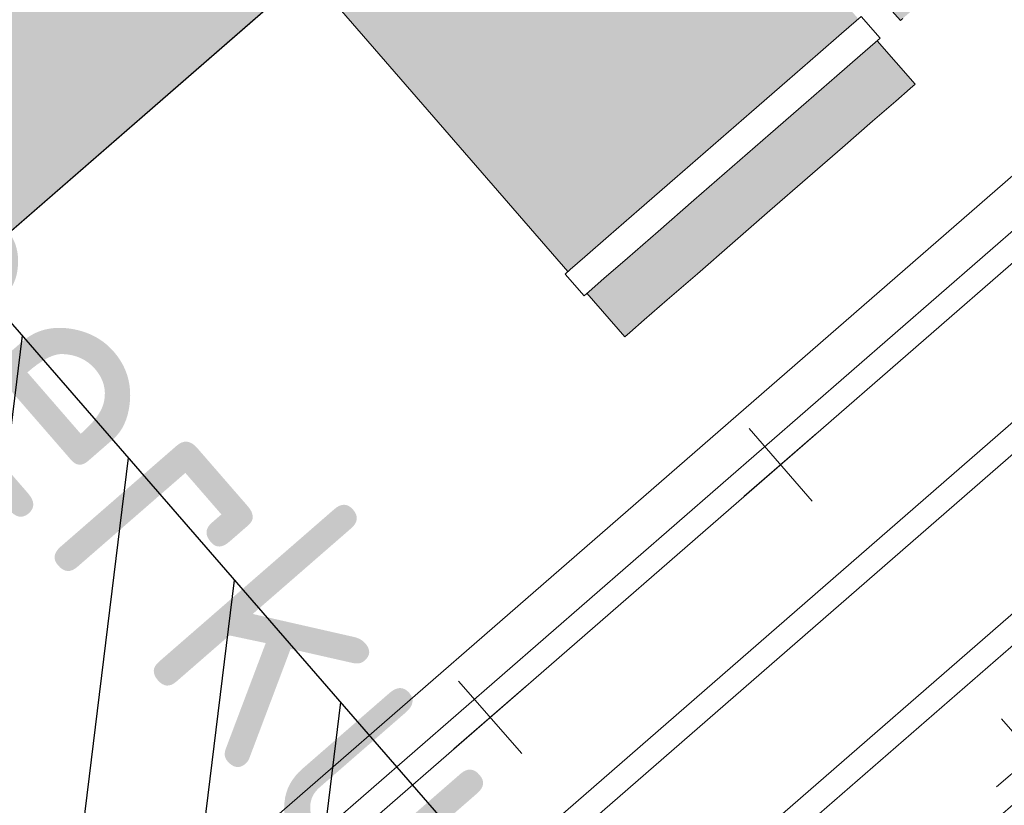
# Model space of a CAD drawing. Header units: millimetres. Extents: x 102382 to 164490, y 45733 to 103316.
# Tile 168 of 183: x 147185 to 147696, y 74847 to 75255. Entities that reach past the tile are written whole.
import ezdxf

# ---------------------------------------------------------------- set-up
doc = ezdxf.new("R2010")
doc.units = ezdxf.units.MM
doc.layers.get('0').update_dxf_attribs({"true_color": 0x000000})
doc.layers.add('_SA-KUJA', color=1, linetype='Continuous', true_color=0xff0000)
doc.layers.add('_SA-KUJA_hatch', color=7, linetype='Continuous', true_color=0xffd9d9)
for name, color, linetype, lineweight, true_color in [('_SA-LAGI', 7, 'Continuous', 9, 0x5b5b5b), ('_SA-LAGI_hatch', 7, 'Continuous', 5, 0x787878), ('_SA-PORAND', 7, 'Continuous', 9, 0x5b5b5b), ('_SA-PORAND_hatch', 254, 'Continuous', 9, 0xbebebe)]:
    doc.layers.add(name, color=color, linetype=linetype, lineweight=lineweight, true_color=true_color)
doc.styles.add('DIN Pro Medium-Medium', font='txt')

# ---------------------------------------------------------------- blocks, each defined once
blk = doc.blocks.new('tulekustuti')
for points in [[(216, 30), (216.41, 30), (217.61, 30), (219.51, 30), (222, 30), (224.89, 30), (228, 30), (231.11, 30), (234, 30), (236.49, 30), (238.39, 30), (240, 30), (240, 543.39), (239.48, 551.36), (237.84, 559.57), (235.15, 567.5), (231.45, 575.01), (226.8, 581.98), (221.27, 588.27), (214.98, 593.8), (208.01, 598.45), (200.5, 602.15), (192.57, 604.84), (184.36, 606.48), (176.39, 607), (121.86, 607), (124.15, 601.47), (125, 595), (124.15, 588.53), (121.86, 583), (175.61, 583), (181.22, 582.63), (186.35, 581.61), (191.3, 579.93), (195.99, 577.62), (200.33, 574.71), (204.27, 571.27), (207.71, 567.33), (210.62, 562.99), (212.93, 558.3), (214.61, 553.35), (215.63, 548.22), (216, 542.61)], [(200, 460), (198.52, 460), (188.33, 460), (172.12, 460), (151, 460), (126.4, 460), (100, 460), (73.6, 460), (49, 460), (27.88, 460), (11.67, 460), (1.48, 460), (0, 460), (0, 45), (1.48, 45), (11.67, 45), (27.88, 45), (49, 45), (73.6, 45), (100, 45), (126.4, 45), (151, 45), (172.12, 45), (188.33, 45), (198.52, 45), (200, 45)], [(100, 30), (73.6, 30), (49, 30), (27.88, 30), (11.67, 30), (1.48, 30), (0, 30), (0, 0), (3.41, 0), (13.4, 0), (29.29, 0), (50, 0), (74.12, 0), (100, 0), (125.88, 0), (150, 0), (170.71, 0), (186.6, 0), (196.59, 0), (200, 0), (200, 30), (198.52, 30), (188.33, 30), (172.12, 30), (151, 30), (126.4, 30)]]:
    blk.add_hatch(color=0).paths.add_polyline_path(points, flags=0)
at = {"color": 0, "linetype": 'Continuous', "lineweight": 20}
for p, q in [((216, 30), (216, 542.61)), ((0, 45), (0, 460)), ((-2, 30), (-2, 45)), ((1.48, 45), (-2, 45)), ((11.67, 45), (1.48, 45)), ((27.88, 45), (11.67, 45)), ((49, 45), (27.88, 45)), ((73.6, 45), (49, 45)), ((100, 45), (73.6, 45)), ((126.4, 45), (100, 45)), ((151, 45), (126.4, 45)), ((172.12, 45), (151, 45)), ((188.33, 45), (172.12, 45)), ((198.52, 45), (188.33, 45)), ((202, 45), (198.52, 45)), ((202, 30), (202, 45)), ((1.48, 30), (-2, 30)), ((0, 0), (0, 30)), ((11.67, 30), (1.48, 30)), ((27.88, 30), (11.67, 30)), ((49, 30), (27.88, 30)), ((73.6, 30), (49, 30)), ((100, 30), (73.6, 30)), ((126.4, 30), (100, 30)), ((151, 30), (126.4, 30)), ((172.12, 30), (151, 30)), ((188.33, 30), (172.12, 30)), ((198.52, 30), (188.33, 30)), ((202, 30), (198.52, 30)), ((200, 0), (200, 30)), ((216, 30), (216.41, 30)), ((216.41, 30), (217.61, 30)), ((3.41, 0), (0, 0)), ((13.4, 0), (3.41, 0)), ((29.29, 0), (13.4, 0)), ((50, 0), (29.29, 0)), ((74.12, 0), (50, 0)), ((100, 0), (74.12, 0)), ((125.88, 0), (100, 0)), ((150, 0), (125.88, 0)), ((170.71, 0), (150, 0)), ((186.6, 0), (170.71, 0)), ((196.59, 0), (186.6, 0)), ((200, 0), (196.59, 0))]:
    blk.add_line(p, q, dxfattribs=at)

msp = doc.modelspace()

# ---------------------------------------------------------------- hatches: boundary and pattern name
at = {"layer": '_SA-KUJA_hatch'}
h = msp.add_hatch(dxfattribs=at)
h.set_pattern_fill('Hatch1', color=256, scale=500, angle=83, style=0, pattern_type=2)
h.set_pattern_definition([(83, (0, 0), (-62.034134, 7.616834), [])])
h.paths.add_polyline_path([(148088, 74053.21), (143246.29, 79622.97), (145544.35, 81620.64), (144449.83, 82259.21), (141553.36, 79741.35), (147182.35, 73265.94)], flags=0)
at = {"layer": '_SA-LAGI_hatch'}
h = msp.add_hatch(dxfattribs=at)
h.set_pattern_fill('Plus', color=256, scale=200, angle=41, style=0, pattern_type=2)
h.set_pattern_definition([(41, (-18.87, -16.4), (-131.2118, 150.94192), [50, -150]), (131, (16.4, -18.87), (-150.94192, -131.2118), [50, -150])])
h.paths.add_polyline_path([(147762.2, 75227.51), (148483.87, 74397.33), (144555.6, 70982.54), (143833.94, 71812.72)], flags=0)
at = {"layer": '_SA-PORAND_hatch', "true_color": 0xfafafa}
msp.add_hatch(color=7, dxfattribs=at).paths.add_polyline_path([(147322.83, 75269.58), (146641.57, 76053.28), (146412.14, 75853.84), (147093.4, 75070.13)], flags=0)
at = {"layer": '_SA-PORAND_hatch', "true_color": 0x81a8ca}
h = msp.add_hatch(dxfattribs=at)
h.set_pattern_fill('Hatch2', color=143, scale=200, angle=41, style=0, pattern_type=2)
h.set_pattern_definition([(41, (2e-12, -2e-12), (-49.204427, 56.60322), []), (41, (-8.2, 9.434), (-49.204427, 56.60322), [])])
h.paths.add_polyline_path([(147762.2, 75227.51), (148483.87, 74397.33), (144555.6, 70982.54), (143833.94, 71812.72)], flags=0)

# ---------------------------------------------------------------- linework, layer by layer
at = {"layer": '_SA-KUJA', "color": 1, "true_color": 0xff0000}
msp.add_lwpolyline([(148088, 74053.21), (143246.29, 79622.97), (145544.35, 81620.64), (144449.83, 82259.21), (141553.36, 79741.35), (147182.35, 73265.94)], close=True, dxfattribs=at)
at = {"layer": '_SA-LAGI'}
for points in [[(141129.69, 69885.96), (147552.27, 75469.02), (138360.88, 86042.5), (134155.43, 82386.76), (132007.21, 80532.59), (122900, 72615.81), (122910, 67510), (123110, 67510), (123110, 67400), (127185, 67402.18), (127185, 67510), (127605, 67510), (127605.39, 67402.4), (132880, 67405.16), (138807.24, 72557.63), (138879.4, 72474.61), (138971.25, 72368.95)], [(147762.2, 75227.51), (148483.87, 74397.33), (144555.6, 70982.54), (143833.94, 71812.72)]]:
    msp.add_lwpolyline(points, close=True, dxfattribs=at)
at = {"layer": '_SA-PORAND'}
for points in [[(141129.69, 69885.96), (147552.26, 75469.02), (138360.88, 86042.5), (134557.14, 82735.96), (134347.2, 82977.47), (133123.32, 81901.01), (133333.26, 81659.5), (133091.61, 81449.73), (132881.81, 81691.07), (122909.99, 73035.24), (122910, 67510), (123110, 67510), (123111.18, 67400), (127234.88, 67400.94), (127234.88, 67508.76), (127654.88, 67508.76), (127655.27, 67401.16), (132880, 67405.16), (138807.24, 72557.63)], [(147322.83, 75269.58), (146641.57, 76053.28), (146412.14, 75853.84), (147093.4, 75070.13)], [(147762.2, 75227.51), (148483.87, 74397.33), (144555.6, 70982.54), (143833.94, 71812.72)]]:
    msp.add_lwpolyline(points, close=True, dxfattribs=at)

# ---------------------------------------------------------------- block references
at = {"layer": '_SA-KUJA', "rotation": 40.99996446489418}
msp.add_blockref('tulekustuti', (147499.08, 75090.29), dxfattribs=at)

# ---------------------------------------------------------------- texts
at = {"layer": '_SA-KUJA', "insert": (147006.68, 75404.5), "char_height": 135, "width": 4666.7213, "attachment_point": 1, "rotation": 311, "style": 'DIN Pro Medium-Medium'}
msp.add_mtext('{\\fDIN Pro;Pulberkustuti}\\P{\\fDIN Pro;kalmberkinnitusega seinal}\\P', dxfattribs=at)

doc.saveas('drawing.dxf')
